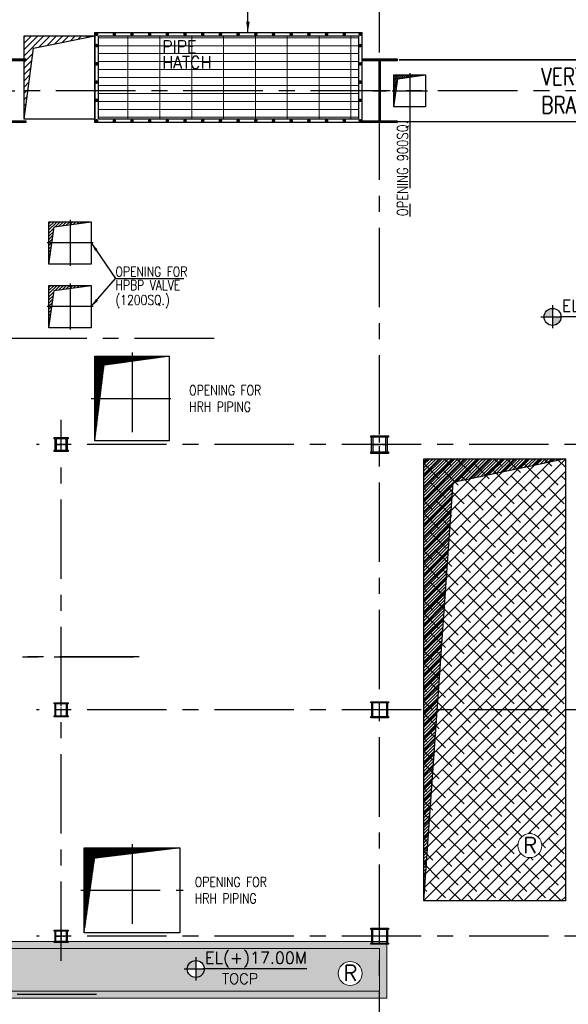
# Model space of a CAD drawing. Header units: inches. Extents: x 0 to 1564127, y -23460 to 23144100.
# Tile 111 of 215: x 503539 to 519047, y 98900 to 126735. Entities that reach past the tile are written whole.
import ezdxf
from ezdxf.enums import TextEntityAlignment as Align

# ---------------------------------------------------------------- set-up
doc = ezdxf.new("R2010")
doc.units = ezdxf.units.IN
doc.header["$LTSCALE"] = 1800
doc.header["$MEASUREMENT"] = 0
for name, pattern in [('CENTER', [2, 1.25, -0.25, 0.25, -0.25]), ('CENTER2', [1.125, 0.75, -0.125, 0.125, -0.125]), ('HIDDEN', [0.375, 0.25, -0.125])]:
    doc.linetypes.add(name, pattern=pattern)
doc.layers.get('0').update_dxf_attribs({"color": 253, "lineweight": 9})
for name, color, linetype in [('1', 7, 'Continuous'), ('AUX COL', 1, 'Continuous'), ('BRACING', 1, 'HIDDEN'), ('CEN', 2, 'CENTER'), ('COL', 1, 'Continuous'), ('GRID', 251, 'CENTER'), ('OPENING', 40, 'Continuous'), ('TEXT', 3, 'Continuous')]:
    doc.layers.add(name, color=color, linetype=linetype)
for name, color, linetype, lineweight in [('A-CHEQUERED PLATE HATCH', 252, 'Continuous', 9), ('A-CUT OUT', 3, 'Continuous', 30), ('A-REMOVABLE GRATING', 252, 'Continuous', 9), ('CONCRETE', 145, 'Continuous', 18), ('HATCH-1', 252, 'Continuous', 9), ('LEADER', 4, 'Continuous', 15), ('TAG', 4, 'Continuous', 15)]:
    doc.layers.add(name, color=color, linetype=linetype, lineweight=lineweight)
doc.styles.add('ROMANS', font='romans.shx')
doc.styles.add('SIMPLEX-25', font='simplex.shx')
doc.styles.get("Standard").update_dxf_attribs({"font": 'arial.ttf'})
doc.dimstyles.new('270-TA-100', dxfattribs={"dimscale": 150, "dimtxt": 400, "dimasz": 2, "dimexe": 0.75, "dimexo": 1, "dimgap": 1, "dimtad": 1, "dimdec": 0, "dimzin": 12, "dimdsep": 46, "dimtxsty": 'ROMANS', "dimcen": 0, "dimclrd": 256, "dimclre": 256, "dimclrt": 6, "dimadec": 1, "dimazin": 3, "dimtfac": 1, "dimtdec": 0, "dimtix": 1, "dimtmove": 2, "dimatfit": 0, "dimfxl": 1.25, "dimarcsym": 2})
doc.dimstyles.new('STANDARD1', dxfattribs={"dimtxt": 300, "dimasz": 250, "dimexe": 0, "dimexo": 0, "dimgap": 80, "dimtad": 1, "dimdec": 0, "dimzin": 0, "dimdsep": 46, "dimtxsty": 'ROMANS', "dimcen": 0, "dimclrd": 4, "dimclre": 4, "dimclrt": 7, "dimadec": 0, "dimazin": 0, "dimtfac": 0.09, "dimtdec": 0, "dimtix": 1, "dimtofl": 0, "dimtmove": 0, "dimatfit": 3, "dimfxl": 1, "dimtolj": 1, "dimtzin": 0, "dimarcsym": 0})
pattern_1 = [(45, (-111810.05, 30697.683), (-8.83883476, 8.83883476), [])]

# ---------------------------------------------------------------- blocks, each defined once
blk = doc.blocks.new('B-ROW COLUMN')
at = {"layer": 'COL'}
h = blk.add_hatch(dxfattribs=at)
h.set_pattern_fill('ANSI31', color=256, scale=200, style=0)
h.set_pattern_definition([(45, (155648.048, 63141.767), (-17.67767, 17.67767), [])])
h.paths.add_polyline_path([(171095, 85178), (172085, 85178), (172085, 85128), (171095, 85128)])
h.paths.add_polyline_path([(171574, 86878), (171606, 86878), (171606, 85178), (171574, 85178)])
h.paths.add_polyline_path([(171095, 86928), (172085, 86928), (172085, 86878), (171095, 86878)])
blk.add_line((171590, 85128), (171590, 86928))
at = {"layer": 'CEN'}
for p, q in [((171590, 85128), (171590, 86928)), ((171399, 86028), (171782, 86028))]:
    blk.add_line(p, q, dxfattribs=at)
at = {"layer": 'COL'}
for points in [[(171095, 86928), (172085, 86928), (172085, 86878), (171095, 86878)], [(171574, 86878), (171606, 86878), (171606, 85178), (171574, 85178)], [(171095, 85178), (172085, 85178), (172085, 85128), (171095, 85128)]]:
    blk.add_lwpolyline(points, close=True, dxfattribs=at)
blk = doc.blocks.new('TURBINE & TG DECK OUTLINE')
at = {"layer": 'CEN'}
blk.add_line((-25650, 0), (19805, 0), dxfattribs=at)
blk = doc.blocks.new('AUX COLUMNS')
at = {"color": 2, "linetype": 'CENTER2', "ltscale": 0.15}
for p, q in [((-139038, 65715), (-139038, 66115)), ((-130038, 65665), (-130038, 66165)), ((-139213, 65915), (-138863, 65915)), ((-130263, 65915), (-129813, 65915)), ((-139038, 58215), (-139038, 58615)), ((-130038, 58190), (-130038, 58640)), ((-138863, 58415), (-139213, 58415)), ((-129813, 58415), (-130263, 58415)), ((-139038, 52190), (-139038, 51840)), ((-130038, 51790), (-130038, 52240)), ((-139213, 52015), (-138863, 52015)), ((-129813, 52015), (-130263, 52015))]:
    blk.add_line(p, q, dxfattribs=at)
at = {"layer": 'AUX COL'}
for p, q in [((-139213, 65751), (-139213, 66079)), ((-139177, 65751), (-139177, 66079)), ((-138899, 65751), (-138899, 66079)), ((-138863, 65751), (-138863, 66079)), ((-130263, 65710), (-130263, 66120)), ((-130218, 65710), (-130218, 66120)), ((-129858, 65710), (-129858, 66120)), ((-129813, 65710), (-129813, 66120)), ((-139213, 58243), (-139213, 58587)), ((-139188, 58243), (-139188, 58587)), ((-138888, 58243), (-138888, 58587)), ((-138863, 58243), (-138863, 58587)), ((-130263, 58608), (-130263, 58222)), ((-130235, 58608), (-130235, 58222)), ((-129841, 58608), (-129841, 58222)), ((-129813, 58608), (-129813, 58222)), ((-139213, 51872), (-139213, 52158)), ((-139188, 51872), (-139188, 52158)), ((-138888, 51872), (-138888, 52158)), ((-138863, 51872), (-138863, 52158)), ((-130263, 52208), (-130263, 51822)), ((-130235, 52208), (-130235, 51822)), ((-129841, 52208), (-129841, 51822)), ((-129813, 52208), (-129813, 51822))]:
    blk.add_line(p, q, dxfattribs=at)
for points in [[(-139238, 66115), (-138838, 66115), (-138838, 66079), (-139238, 66079)], [(-130288, 66165), (-129788, 66165), (-129788, 66120), (-130288, 66120)], [(-139238, 65751), (-138838, 65751), (-138838, 65715), (-139238, 65715)], [(-130288, 65710), (-129788, 65710), (-129788, 65665), (-130288, 65665)], [(-139238, 58615), (-138838, 58615), (-138838, 58587), (-139238, 58587)], [(-130288, 58640), (-129788, 58640), (-129788, 58608), (-130288, 58608)], [(-139238, 58243), (-138838, 58243), (-138838, 58215), (-139238, 58215)], [(-130288, 58222), (-129788, 58222), (-129788, 58190), (-130288, 58190)], [(-139238, 52190), (-138838, 52190), (-138838, 52158), (-139238, 52158)], [(-130288, 52240), (-129788, 52240), (-129788, 52208), (-130288, 52208)], [(-139238, 51872), (-138838, 51872), (-138838, 51840), (-139238, 51840)], [(-130288, 51822), (-129788, 51822), (-129788, 51790), (-130288, 51790)]]:
    blk.add_lwpolyline(points, close=True, dxfattribs=at)
at = {"layer": 'GRID'}
for p, q in [((-134715, 68915), (-163538, 68915)), ((-139038, 51315), (-139038, 66615)), ((-114460, 65915), (-139738, 65915)), ((-136838, 59915), (-243038, 59915)), ((-114460, 58415), (-139738, 58415)), ((-114460, 52015), (-139738, 52015)), ((-138038, 50365), (-163538, 50365))]:
    blk.add_line(p, q, dxfattribs=at)
blk = doc.blocks.new('PL-FFL2')
at = {"layer": 'A-CUT OUT'}
h = blk.add_hatch(color=7, dxfattribs=at)
h.paths.add_polyline_path([(3.09, 1.96, 0.414214), (1.09, -0.04), (3.09, -0.04)])
h.paths.add_polyline_path([(5.09, -0.04), (3.09, -0.04), (3.09, -2.04, 0.414214)])
at = {"color": 1, "linetype": 'Continuous'}
for p, q in [((3.09, 2.74), (3.09, -2.74)), ((29.24, 0), (4.78, 0)), ((4.78, 0), (5.09, 0)), ((0.31, -0.04), (5.09, -0.04))]:
    blk.add_line(p, q, dxfattribs=at)
blk.add_circle((3.09, -0.04), 2, dxfattribs=at)
at = {"color": 4, "linetype": 'Continuous'}
blk.add_attdef('EL(+)', text='', height=2.75, dxfattribs=at).set_placement((18.98, 2.4), align=Align.MIDDLE)
at = {"color": 3, "linetype": 'Continuous'}
blk.add_attdef('XXX', text='', height=2.5, dxfattribs=at).set_placement((18.44, -3.52), align=Align.MIDDLE)

msp = doc.modelspace()

# ---------------------------------------------------------------- hatches: boundary and pattern name
at = {"layer": 'A-CHEQUERED PLATE HATCH', "linetype": 'Continuous'}
h = msp.add_hatch(dxfattribs=at)
h.set_pattern_fill('ANSI38', color=256, scale=2000, angle=180, style=0)
h.set_pattern_definition([(225, (-122500, 3e-10), (176.7767, -176.7767), []), (315, (-122500, 3e-10), (530.33009, -176.7767), [625, -375])])
edge = h.paths.add_edge_path()
edge.add_arc((517959.88, 103385.45), 339.74, 0, 360)
h.paths.add_polyline_path([(514963.7, 114325.31), (518963.7, 114325.31), (518963.7, 101825.31), (514963.7, 101825.31)])
h = msp.add_hatch(dxfattribs=at)
h.set_pattern_fill('ANSI38', color=256, scale=2000, angle=180, style=0)
edge = h.paths.add_edge_path(flags=16)
edge.add_arc((469217.57, 102083.76), 339.74, 0, 360)
edge = h.paths.add_edge_path(flags=16)
edge.add_arc((512882.25, 99770.94), 339.74, 0, 360)
h.paths.add_polyline_path([(476909.6, 103075.31), (463013.7, 103075.31), (463013.7, 101075.31), (476081.18, 101075.31), (478181.18, 99275.31), (513713.7, 99275.31), (513713.7, 100475.31), (479509.6, 100475.31)])
edge = h.paths.add_edge_path(flags=0)
edge.add_line((467511.33, 101977.12), (464576.02, 101977.12))
edge = h.paths.add_edge_path(flags=16)
edge.add_line((464039.1, 101972.3), (464612.73, 101972.3))
edge = h.paths.add_edge_path(flags=16)
edge.add_arc((464372.73, 101972.3), 240, 0, 360)
edge = h.paths.add_edge_path(flags=16)
edge.add_line((464372.73, 102305.94), (464372.73, 101648.3))
edge = h.paths.add_edge_path(flags=0)
edge.add_line((464576.02, 101977.12), (464612.73, 101977.12))
h.paths.add_polyline_path([(465014.14, 101471.69), (466235.57, 101471.69), (466235.57, 101921.69), (465014.14, 101921.69)], flags=24)
h.paths.add_polyline_path([(464439.2, 101887.63), (467707.77, 101887.63), (467707.77, 102641.91), (464439.2, 102641.91)], flags=24)
edge = h.paths.add_edge_path(flags=0)
edge.add_line((511655.31, 99903.41), (508720, 99903.41))
edge = h.paths.add_edge_path(flags=16)
edge.add_line((508183.07, 99898.59), (508756.71, 99898.59))
edge = h.paths.add_edge_path(flags=16)
edge.add_arc((508516.71, 99898.59), 240, 0, 360)
edge = h.paths.add_edge_path(flags=16)
edge.add_line((508516.71, 100232.23), (508516.71, 99574.59))
edge = h.paths.add_edge_path(flags=0)
edge.add_line((508720, 99903.41), (508756.71, 99903.41))
h.paths.add_polyline_path([(509158.12, 99397.98), (510379.55, 99397.98), (510379.55, 99847.98), (509158.12, 99847.98)], flags=24)
h.paths.add_polyline_path([(508583.18, 99813.92), (511851.75, 99813.92), (511851.75, 100568.2), (508583.18, 100568.2)], flags=24)
at = {"layer": 'A-REMOVABLE GRATING'}
h = msp.add_hatch(dxfattribs=at)
h.set_pattern_fill('GRATE', color=256, scale=7200, style=0)
h.set_pattern_definition([(0, (-122500, 3e-10), (0, 225), []), (90, (-122500, 3e-10), (-900, 6e-14), [])])
h.paths.add_polyline_path([(513113.7, 123925.31), (505763.7, 123925.31), (505763.7, 126275.31), (513113.7, 126275.31)])
at = {"layer": 'HATCH-1'}
h = msp.add_hatch(dxfattribs=at)
h.set_pattern_fill('AR-CONC', color=256, scale=75, style=0)
h.set_pattern_definition([(50, (384278.3, 47832.15), (537.9451, -47.0641), [56.25, -618.75]), (355, (384278.3, 47832.15), (-104.0635, 564.144), [45, -495]), (100.4514, (384323.13, 47828.23), (433.882, 517.0797), [47.8051, -525.8566]), (46.1842, (384278.3, 47982.15), (800.4308, -124.1393), [84.375, -928.125]), (96.6356, (384345, 47971.8), (700.997, 730.5884), [71.7077, -788.7847]), (351.1842, (384278.3, 47982.15), (700.9965, 730.589), [67.5, -742.5]), (21, (384353.3, 47944.65), (447.6803, -301.9642), [56.25, -618.75]), (326, (384353.3, 47944.65), (182.4865, 543.8625), [45, -495]), (71.4514, (384390.6, 47919.5), (630.167, 241.8979), [47.8051, -525.8566]), (37.5, (384278.3, 47832.15), (9.1199, 249.6704), [0, -489, 0, -502.5, 0, -496.875]), (7.5, (384278.3, 47832.15), (197.30215, 295.8088), [0, -286.5, 0, -477.75, 0, -189.375]), (327.5, (384111.05, 47832.15), (400.36683, -16.91615), [0, -187.5, 0, -585, 0, -776.25]), (317.5, (384036.05, 47832.15), (437.3896, 75.0787), [0, -243.75, 0, -388.5, 0, -551.25])])
h.paths.add_polyline_path([(513913.7, 99075.31), (513913.7, 100675.31), (479592.45, 100675.31), (476992.45, 103275.31), (462813.7, 103275.31), (462813.7, 100875.31), (475998.33, 100875.31), (478098.33, 99075.31)])
h.paths.add_polyline_path([(476909.6, 103075.31), (463013.7, 103075.31), (463013.7, 101075.31), (476081.18, 101075.31), (478181.18, 99275.31), (513713.7, 99275.31), (513713.7, 100475.31), (479509.6, 100475.31)], flags=16)
at = {"layer": 'OPENING'}
h = msp.add_hatch(dxfattribs=at)
h.set_pattern_fill('ANSI31', color=8, scale=1000, style=0)
h.paths.add_polyline_path([(503929.02, 125933.75), (505663.7, 126275.31), (503663.7, 126275.31), (503663.7, 124725.31), (503769.35, 124725.31)])
h.paths.add_polyline_path([(503769.35, 124725.31), (503663.7, 124725.31), (503663.7, 123925.76)])
h = msp.add_hatch(dxfattribs=at)
h.set_pattern_fill('ANSI31', color=8, scale=300, style=0)
h.set_pattern_definition([(45, (360794, 40502.238), (-26.516504, 26.516504), [])])
h.paths.add_polyline_path([(514176.95, 124725.31), (514113.7, 124725.31), (514113.7, 124275.31)])
h.paths.add_polyline_path([(514224.6, 125064.41), (514563.7, 125112.07), (514563.7, 125175.31), (514113.7, 125175.31), (514113.7, 124725.31), (514176.95, 124725.31)])
h.paths.add_polyline_path([(515013.7, 125175.31), (514563.7, 125175.31), (514563.7, 125112.07)])
h = msp.add_hatch(dxfattribs=at)
h.set_pattern_fill('ANSI31', color=8, scale=500, style=0)
h.set_pattern_definition([(45, (364520.91, 37781.254), (-44.194174, 44.194174), [])])
h.paths.add_polyline_path([(504963.7, 120940.99), (504963.7, 121025.31), (504363.7, 121025.31), (504363.7, 119825.31), (504511.57, 120877.44)])
h.paths.add_polyline_path([(505563.7, 121025.31), (504963.7, 121025.31), (504963.7, 120940.99)])
h = msp.add_hatch(dxfattribs=at)
h.set_pattern_fill('ANSI31', color=8, scale=500, style=0)
h.set_pattern_definition([(45, (364520.91, 35981.254), (-44.194174, 44.194174), [])])
h.paths.add_polyline_path([(504963.7, 119140.99), (504963.7, 119225.31), (504363.7, 119225.31), (504363.7, 118025.31), (504511.57, 119077.44)])
h.paths.add_polyline_path([(505563.7, 119225.31), (504963.7, 119225.31), (504963.7, 119140.99)])
h = msp.add_hatch(dxfattribs=at)
h.set_pattern_fill('ANSI31', color=8, scale=100, style=0)
h.set_pattern_definition(pattern_1)
h.paths.add_polyline_path([(507763.7, 117225.31), (505663.7, 117225.31), (505663.7, 116025.31), (505703.61, 116025.31), (505811.04, 116025.31), (505926.69, 116967.13)])
h.paths.add_polyline_path([(505811.04, 116025.31), (505703.61, 116025.31), (505663.7, 116025.31), (505663.7, 114825.31)])
h = msp.add_hatch(dxfattribs=at)
h.set_pattern_fill('ANSI31', color=8, scale=500, style=0)
h.set_pattern_definition([(45, (-133207.586, 29902.4), (-44.194174, 44.194174), [])])
h.paths.add_polyline_path([(515790.63, 113650.85), (518963.7, 114325.31), (514963.7, 114325.31), (514963.7, 101825.31)])
h = msp.add_hatch(dxfattribs=at)
h.set_pattern_fill('ANSI31', color=8, scale=100, style=0)
h.set_pattern_definition(pattern_1)
h.paths.add_polyline_path([(505659.51, 103030.11), (506713.7, 103159.55), (506713.7, 103325.31), (505363.7, 103325.31), (505363.7, 102125.31), (505532.35, 102125.31)])
h.paths.add_polyline_path([(505532.35, 102125.31), (505363.7, 102125.31), (505363.7, 100925.31)])
h.paths.add_polyline_path([(508063.7, 103325.31), (506713.7, 103325.31), (506713.7, 103159.55)])

# ---------------------------------------------------------------- linework, layer by layer
at = {"layer": 'BRACING', "const_width": 40}
for points in [[(514262.25, 125600.31), (525180.93, 125600.31)], [(514231.57, 123850.31), (525165.74, 123850.31)]]:
    msp.add_lwpolyline(points, dxfattribs=at)
at = {"layer": 'CEN'}
for p, q in [((514563.7, 125225.31), (514563.7, 124225.31)), ((514063.7, 124725.31), (515063.7, 124725.31)), ((514563.7, 124225.31), (514563.7, 121175.31)), ((504963.7, 121075.31), (504963.7, 119775.31)), ((505613.7, 120425.31), (504313.7, 120425.31)), ((504963.7, 119275.31), (504963.7, 117975.31)), ((505613.7, 118625.31), (504313.7, 118625.31)), ((506713.7, 117325.31), (506713.7, 114725.31)), ((505563.7, 116025.31), (507863.7, 116025.31)), ((506713.7, 103425.31), (506713.7, 100825.31)), ((505263.7, 102125.31), (508163.7, 102125.31))]:
    msp.add_line(p, q, dxfattribs=at)
at = {"layer": 'CONCRETE'}
msp.add_lwpolyline([(513913.7, 99075.31), (513913.7, 100675.31), (479592.45, 100675.31), (476992.45, 103275.31), (462813.7, 103275.31), (462813.7, 100875.31), (475998.33, 100875.31), (478098.33, 99075.31)], close=True, dxfattribs=at)
msp.add_lwpolyline([(476909.6, 103075.31), (463013.7, 103075.31), (463013.7, 101075.31), (476081.18, 101075.31), (478181.18, 99275.31), (513713.7, 99275.31), (513713.7, 100475.31), (479509.6, 100475.31), (476909.6, 103075.31)], dxfattribs=at)
at = {"layer": 'GRID'}
for p, q in [((513713.7, 86204.51), (513713.7, 141225.31)), ((513713.7, 86204.51), (513713.7, 141225.31)), ((532013.7, 124725.31), (396913.7, 124725.31)), ((532013.7, 124725.31), (396913.7, 124725.31)), ((509036.14, 117725.31), (480213.7, 117725.31)), ((504713.7, 100125.31), (504713.7, 115425.31)), ((529291.87, 114725.31), (504013.7, 114725.31)), ((506913.7, 108725.31), (400713.7, 108725.31)), ((529291.87, 107225.31), (504013.7, 107225.31)), ((529291.87, 100825.31), (504013.7, 100825.31)), ((505713.7, 99175.31), (480213.7, 99175.31))]:
    msp.add_line(p, q, dxfattribs=at)
at = {"layer": 'OPENING'}
for p, q in [((503929.02, 125933.75), (505663.7, 126275.31)), ((503663.7, 123925.76), (503929.02, 125933.75)), ((507763.7, 117225.31), (505926.69, 116967.13)), ((518963.7, 114325.31), (515790.63, 113650.85)), ((514963.7, 101825.31), (515790.63, 113650.85)), ((508063.7, 103325.31), (505659.51, 103030.11))]:
    msp.add_line(p, q, dxfattribs=at)
for points in [[(513213.7, 123825.31), (505663.7, 123825.31), (505663.7, 126375.31), (513213.7, 126375.31)], [(503663.7, 126275.31), (505663.7, 126275.31), (505663.7, 123925.31), (503663.7, 123925.31)], [(513113.7, 123925.31), (505763.7, 123925.31), (505763.7, 126275.31), (513113.7, 126275.31)], [(514113.7, 125175.31), (515013.7, 125175.31), (515013.7, 124275.31), (514113.7, 124275.31)], [(504363.7, 121025.31), (505563.7, 121025.31), (505563.7, 119825.31), (504363.7, 119825.31)], [(504363.7, 119225.31), (505563.7, 119225.31), (505563.7, 118025.31), (504363.7, 118025.31)], [(505663.7, 117225.31), (507763.7, 117225.31), (507763.7, 114825.31), (505663.7, 114825.31)], [(514963.7, 114325.31), (518963.7, 114325.31), (518963.7, 101825.31), (514963.7, 101825.31)], [(505363.7, 103325.31), (508063.7, 103325.31), (508063.7, 100925.31), (505363.7, 100925.31)]]:
    msp.add_lwpolyline(points, close=True, dxfattribs=at)
at = {"layer": 'OPENING', "const_width": 50}
for points in [[(505688.7, 126325.31, 1), (505738.7, 126325.31, 1)], [(506188.7, 126325.31, 1), (506238.7, 126325.31, 1)], [(506688.7, 126325.31, 1), (506738.7, 126325.31, 1)], [(507188.7, 126325.31, 1), (507238.7, 126325.31, 1)], [(507688.7, 126325.31, 1), (507738.7, 126325.31, 1)], [(508188.7, 126325.31, 1), (508238.7, 126325.31, 1)], [(508688.7, 126325.31, 1), (508738.7, 126325.31, 1)], [(509188.7, 126325.31, 1), (509238.7, 126325.31, 1)], [(509688.7, 126325.31, 1), (509738.7, 126325.31, 1)], [(510188.7, 126325.31, 1), (510238.7, 126325.31, 1)], [(510688.7, 126325.31, 1), (510738.7, 126325.31, 1)], [(511188.7, 126325.31, 1), (511238.7, 126325.31, 1)], [(511688.7, 126325.31, 1), (511738.7, 126325.31, 1)], [(512188.7, 126325.31, 1), (512238.7, 126325.31, 1)], [(512688.7, 126325.31, 1), (512738.7, 126325.31, 1)], [(513138.7, 126325.31, 1), (513188.7, 126325.31, 1)], [(505688.7, 126003.17, 1), (505738.7, 126003.17, 1)], [(513138.7, 126003.17, 1), (513188.7, 126003.17, 1)], [(505688.7, 125487.03, 1), (505738.7, 125487.03, 1)], [(513138.7, 125487.03, 1), (513188.7, 125487.03, 1)], [(505688.7, 124970.89, 1), (505738.7, 124970.89, 1)], [(513138.7, 124970.89, 1), (513188.7, 124970.89, 1)], [(505688.7, 124454.75, 1), (505738.7, 124454.75, 1)], [(513138.7, 124454.75, 1), (513188.7, 124454.75, 1)], [(505688.7, 123875.31, 1), (505738.7, 123875.31, 1)], [(506188.7, 123875.31, 1), (506238.7, 123875.31, 1)], [(506688.7, 123875.31, 1), (506738.7, 123875.31, 1)], [(507188.7, 123875.31, 1), (507238.7, 123875.31, 1)], [(507688.7, 123875.31, 1), (507738.7, 123875.31, 1)], [(508188.7, 123875.31, 1), (508238.7, 123875.31, 1)], [(508688.7, 123875.31, 1), (508738.7, 123875.31, 1)], [(509188.7, 123875.31, 1), (509238.7, 123875.31, 1)], [(509688.7, 123875.31, 1), (509738.7, 123875.31, 1)], [(510188.7, 123875.31, 1), (510238.7, 123875.31, 1)], [(510688.7, 123875.31, 1), (510738.7, 123875.31, 1)], [(511188.7, 123875.31, 1), (511238.7, 123875.31, 1)], [(511688.7, 123875.31, 1), (511738.7, 123875.31, 1)], [(512188.7, 123875.31, 1), (512238.7, 123875.31, 1)], [(512688.7, 123875.31, 1), (512738.7, 123875.31, 1)], [(513138.7, 123875.31, 1), (513188.7, 123875.31, 1)]]:
    msp.add_lwpolyline(points, format="xyb", close=True, dxfattribs=at)
at = {"layer": 'OPENING'}
for points in [[(514113.7, 124275.31), (514224.6, 125064.41), (515013.7, 125175.31)], [(504363.7, 119825.31), (504511.57, 120877.44), (505563.7, 121025.31)], [(504363.7, 118025.31), (504511.57, 119077.44), (505563.7, 119225.31)]]:
    msp.add_lwpolyline(points, dxfattribs=at)
at = {"layer": 'TAG'}
for centre in [(517959.88, 103385.45), (512882.25, 99770.94)]:
    msp.add_circle(centre, 339.74, dxfattribs=at)

# ---------------------------------------------------------------- block references
for name, p in [('B-ROW COLUMN', (331623.48, 38697.68)), ('B-ROW COLUMN', (342123.48, 38697.68)), ('TURBINE & TG DECK OUTLINE', (486963.7, 108725.31))]:
    msp.add_blockref(name, p)
at = {"layer": '1'}
ref = msp.add_blockref('PL-FFL2', (518232.39, 118338.86), dxfattribs=dict(at, xscale=120, yscale=120, zscale=120))
ref.add_attrib('XXX', 'FFL', dxfattribs={"layer": '0', "color": 3, "linetype": 'Continuous', "height": 300, "style": 'SIMPLEX-25'}).set_placement((519854.86, 118058.42), align=Align.MIDDLE)
ref.add_attrib('EL(+)', 'EL(+)17.00M', dxfattribs={"layer": '0', "color": 4, "linetype": 'Continuous', "height": 330, "style": 'SIMPLEX-25'}).set_placement((520303.49, 118626.51), align=Align.MIDDLE)
ref = msp.add_blockref('PL-FFL2', (508146.36, 99903.41), dxfattribs=dict(at, xscale=120, yscale=120, zscale=120))
ref.add_attrib('XXX', 'TOCP', dxfattribs={"layer": '0', "color": 3, "linetype": 'Continuous', "height": 300, "style": 'SIMPLEX-25'}).set_placement((509768.84, 99622.98), align=Align.MIDDLE)
ref.add_attrib('EL(+)', 'EL(+)17.00M', dxfattribs={"layer": '0', "color": 4, "linetype": 'Continuous', "height": 330, "style": 'SIMPLEX-25'}).set_placement((510217.47, 100191.06), align=Align.MIDDLE)
at = {"layer": 'AUX COL'}
msp.add_blockref('AUX COLUMNS', (643751.51, 48810.29), dxfattribs=at)

# ---------------------------------------------------------------- texts
at = {"layer": 'TAG', "style": 'ROMANS'}
for p in [(517765.98, 103174.23), (512688.35, 99559.72)]:
    msp.add_text('R', height=445.34, dxfattribs=at).set_placement(p)
at = {"layer": 'TEXT', "color": 3, "style": 'ROMANS', "width": 0.936038}
for s, p in [('PIPE', (507566.61, 125801.61)), ('HATCH', (507566.61, 125351.61))]:
    msp.add_text(s, height=350, dxfattribs=at).set_placement(p)
at = {"layer": 'TEXT', "style": 'ROMANS', "width": 0.8}
msp.add_text('OPENING 900SQ.', height=300, rotation=90, dxfattribs=at).set_placement((514513.7, 121175.31))
for s, p in [('OPENING FOR', (506245.29, 119471.66)), ('HPBP VALVE', (506245.29, 119091.66)), ('(1200SQ.)', (506245.29, 118671.66))]:
    msp.add_text(s, height=280, dxfattribs=at).set_placement(p)
at = {"layer": 'TEXT', "insert": (518282.52, 125365.31), "char_height": 480, "width": 2515.419, "attachment_point": 1, "style": 'ROMANS'}
msp.add_mtext('{\\W0.8;VERTICAL BRACING}', dxfattribs=at)
at = {"layer": 'TEXT', "color": 3, "char_height": 280, "width": 2287.9548, "attachment_point": 4, "style": 'ROMANS'}
for insert in [(508330.5, 116025.31), (508489.8, 102125.31)]:
    msp.add_mtext('\\A1;{\\W0.8;OPENING FOR \\PHRH PIPING}', dxfattribs=dict(at, insert=insert))

# ---------------------------------------------------------------- leaders
for points in [[(505563.7, 120425.31), (506245.29, 119421.66), (508175.29, 119421.66)], [(505563.7, 118625.31), (506245.29, 119421.66)]]:
    msp.add_leader(points, dimstyle='STANDARD1')
at = {"layer": 'LEADER'}
msp.add_leader([(509989.02, 126375.31), (509989.02, 127615.5), (513545.16, 127615.5)], dimstyle='270-TA-100', dxfattribs=at)

doc.saveas('drawing.dxf')
